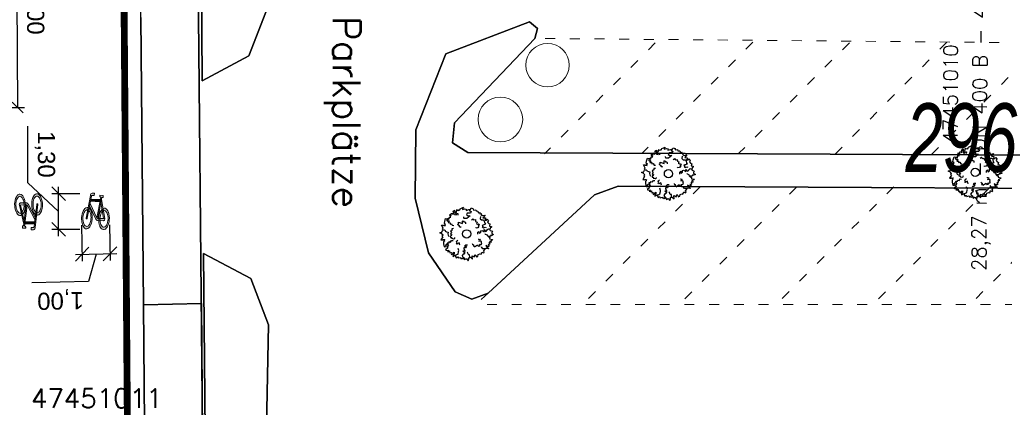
# Model space of a CAD drawing. Header units: metres. Extents: x 339653 to 341672, y 5744753 to 5747397.
# Tile 77 of 256: x 340495 to 340531, y 5745642 to 5745656. Entities that reach past the tile are written whole.
import ezdxf

# ---------------------------------------------------------------- set-up
doc = ezdxf.new("R2010")
doc.units = ezdxf.units.M
doc.header["$LTSCALE"] = 0.03
doc.header["$PDMODE"] = 3
doc.header["$PDSIZE"] = 0.5
doc.linetypes.add('ACAD_ISO03W100', pattern=[30, 12, -18])
doc.linetypes.add('STRICHLINIEX2', pattern=[38.1, 25.4, -12.7])
for name, color, linetype, lineweight in [('B-Baum', 83, 'Continuous', 25), ('B-Topografische_Linien', 83, 'ACAD_ISO03W100', 18), ('B-V-Kanal_RW', 131, 'STRICHLINIEX2', 18), ('Flurstücke_Grenzpunkte', 7, 'Continuous', 25), ('P-Bemaßung', 4, 'Continuous', 25), ('P-TR_Material', 6, 'Continuous', 18), ('Verkehr', 7, 'Continuous', 25)]:
    doc.layers.add(name, color=color, linetype=linetype, lineweight=lineweight)
for name, color, linetype in [('BAEUME__AKTUELLER_DATENSTAND_', 7, 'Continuous'), ('FLURSTUECKSNUMMER', 7, 'Continuous'), ('P-Markierung', 2, 'Continuous'), ('UMRINGE_FAHRBAHN', 7, 'Continuous'), ('UMRINGE_FLURSTUECKSABGRENZUNGEN', 7, 'Continuous'), ('UMRINGE_GEHWEG', 7, 'Continuous'), ('UMRINGE_GRUENSTREIFEN', 7, 'Continuous'), ('UMRINGE_PARKSTREIFEN', 7, 'Continuous'), ('UMRINGE_STRASSENTEILFLAECHEN__G', 7, 'Continuous')]:
    doc.layers.add(name, color=color, linetype=linetype)
doc.styles.add('DYN_DIM', font='arial.ttf')
doc.styles.add('FLURSTUECKSNUMMER', font='simplex.shx')
doc.styles.add('Flurstücksnummer - K 10 700', font='ariali.ttf', dxfattribs={"width": 0.7})
doc.styles.add('HALTUNGSINFO_TXT_BESCHRIFTUNG', font='simplex.shx')
doc.styles.add('HALTUNGSINFO_TXT_KR_BESCHRIFTUN', font='simplex.shx')
doc.styles.add('SCHACHTINFO_TXT_BESCHRIFTUNG', font='simplex.shx')
doc.styles.add('SCHACHTINFO_TXT_KR_BESCHRIFTUNG', font='simplex.shx')
doc.styles.get("Standard").update_dxf_attribs({"font": 'arial.ttf'})
doc.dimstyles.new('M250', dxfattribs={"dimtxt": 0.625, "dimasz": 0.4, "dimexe": 0.25, "dimexo": 0.1, "dimgap": 0.25, "dimtad": 1, "dimzin": 0, "dimtxsty": 'Standard', "dimblk": 'OBLIQUE', "dimcen": 0.05, "dimadec": 0, "dimazin": 0, "dimtfac": 1, "dimtofl": 0, "dimtmove": 1, "dimatfit": 2, "dimldrblk": 'OBLIQUE', "dimfxl": 0.625, "dimfxlon": 1, "dimtolj": 1, "dimtzin": 0, "dimarcsym": 0})
doc.dimstyles.new('M50_Bemaßung 66', dxfattribs={"dimscale": 0.2, "dimtxt": 0.625, "dimasz": 0.5, "dimexe": 0.25, "dimexo": 0.25, "dimgap": 0.25, "dimtad": 1, "dimzin": 0, "dimtxsty": 'DYN_DIM', "dimblk": 'OBLIQUE', "dimcen": -1, "dimdle": 0.25, "dimclrt": 256, "dimaunit": 2, "dimazin": 0, "dimtfac": 0.75, "dimtmove": 1, "dimatfit": 2, "dimfxl": 1, "dimtvp": 1.5, "dimtolj": 1, "dimtzin": 0, "dimarcsym": 0})

# ---------------------------------------------------------------- blocks, each defined once
blk = doc.blocks.new('2C00108')
at = {"layer": 'B-Baum'}
for p, q in [((2.223, 3.668), (2.162, 3.605)), ((0.685, 2.973), (0.565, 3.039)), ((1.194, 3.495), (1.109, 3.447)), ((0.263, 2.233), (0.229, 2.208)), ((3.675, 2.318), (3.626, 2.281)), ((0.63, 1.133), (0.611, 1.164)), ((3.282, 0.821), (3.327, 0.882)), ((1.153, 0.361), (1.153, 0.408)), ((1.735, 0.202), (1.756, 0.237)), ((2.181, 0.231), (2.233, 0.246))]:
    blk.add_line(p, q, dxfattribs=at)
for points in [[(0.685, 2.973), (0.644, 3.073), (0.705, 3.073), (0.705, 3.16), (0.819, 3.16), (0.732, 3.291), (0.732, 3.347), (0.806, 3.329), (0.846, 3.279), (0.846, 3.429), (0.934, 3.447), (0.934, 3.391), (0.981, 3.347), (1.021, 3.51), (0.961, 3.566), (1.082, 3.653), (1.095, 3.529), (1.109, 3.447), (1.082, 3.347), (1.21, 3.322), (1.21, 3.416), (1.324, 3.416), (1.311, 3.31)], [(1.396, 3.695), (1.346, 3.624), (1.233, 3.679), (1.194, 3.495)], [(1.396, 3.695), (1.456, 3.674), (1.482, 3.768), (1.718, 3.874), (1.657, 3.774), (1.657, 3.718), (1.819, 3.768), (1.933, 3.736), (1.92, 3.637), (2.108, 3.705), (2.196, 3.718), (2.162, 3.605), (2.283, 3.574), (2.236, 3.449), (2.007, 3.449), (1.947, 3.337), (2.061, 3.262), (2.209, 3.249), (1.974, 3.062), (1.772, 3.062), (1.758, 3.074), (1.745, 3.181)], [(2.223, 3.668), (2.297, 3.824), (2.438, 3.768), (2.452, 3.668), (2.627, 3.687), (2.64, 3.605), (2.775, 3.587), (2.802, 3.524), (2.802, 3.48), (2.95, 3.499), (2.889, 3.418), (3.051, 3.405), (2.99, 3.349), (3.103, 3.265)], [(0.263, 2.233), (0.188, 2.296), (0.263, 2.352), (0.141, 2.577), (0.289, 2.577), (0.276, 2.558), (0.417, 2.539), (0.363, 2.633), (0.431, 2.633), (0.35, 2.714), (0.363, 2.845), (0.431, 3.064), (0.565, 3.039), (0.565, 2.964), (0.505, 2.952), (0.592, 2.852), (0.653, 2.902), (0.693, 2.883), (0.619, 2.758), (0.754, 2.746), (0.754, 2.658), (0.855, 2.683), (0.915, 2.564), (1.026, 2.56)], [(1.505, 2.466), (1.505, 2.416), (1.404, 2.479), (1.451, 2.504), (1.404, 2.516), (1.29, 2.622), (1.364, 2.666), (1.364, 2.785), (1.653, 2.691), (1.653, 2.872), (1.693, 2.891), (1.754, 2.81), (1.842, 2.81), (1.868, 2.754), (1.868, 2.666)], [(2.312, 2.972), (2.42, 3.041), (2.434, 3.013), (2.465, 2.951), (2.596, 2.975), (2.607, 2.924), (2.601, 2.845), (2.724, 2.795), (2.698, 2.712), (2.674, 2.7), (2.755, 2.657), (2.827, 2.679), (2.884, 2.595), (2.796, 2.544), (2.848, 2.501), (2.759, 2.393), (2.735, 2.381), (2.646, 2.364), (2.626, 2.404)], [(2.952, 3.213), (2.939, 3.045), (3.027, 2.957), (3.192, 2.957), (3.239, 2.87), (3.271, 2.709), (3.318, 2.641), (3.075, 2.549), (3.168, 2.476), (3.094, 2.451), (3.2, 2.382), (3.293, 2.441), (3.365, 2.414)], [(3.103, 3.265), (3.299, 3.303), (3.143, 3.113), (3.321, 3.094), (3.321, 3.008), (3.287, 2.974), (3.297, 2.931), (3.393, 2.946), (3.45, 3.018), (3.532, 2.917), (3.479, 2.797), (3.56, 2.696), (3.645, 2.663), (3.609, 2.505), (3.647, 2.5), (3.757, 2.485), (3.762, 2.423), (3.676, 2.361), (3.675, 2.318)], [(0.244, 1.852), (0.114, 1.977), (0, 2.027), (0.054, 2.046), (0.141, 2.046), (0.229, 2.208), (0.35, 2.233), (0.404, 2.177), (0.39, 2.14), (0.505, 2.09), (0.606, 2.077), (0.592, 1.952), (0.619, 1.852), (0.666, 1.759)], [(1.015, 2.321), (0.887, 2.313), (0.892, 2.282), (0.903, 2.214), (0.783, 2.156), (0.805, 2.109), (0.856, 2.048), (0.786, 1.935), (0.856, 1.883), (0.883, 1.888), (0.842, 1.805), (0.771, 1.78), (0.774, 1.68), (0.875, 1.69), (0.859, 1.624), (0.994, 1.59), (1.021, 1.594), (1.103, 1.633), (1.096, 1.676)], [(2.778, 1.919), (2.778, 2.056), (2.852, 2.125), (2.866, 1.987), (2.987, 2.05), (2.987, 2.175), (3.054, 2.187), (3.229, 2.094), (3.229, 2.25), (3.317, 2.118), (3.431, 2.175), (3.431, 2.231), (3.539, 2.318), (3.626, 2.281), (3.673, 2.187), (3.835, 2.137), (3.774, 2.037), (3.788, 1.975), (3.916, 1.887), (3.788, 1.831), (3.7, 1.837), (3.687, 1.762), (3.485, 1.769), (3.471, 1.856), (3.33, 1.906), (3.29, 1.95)], [(0.244, 1.852), (0.165, 1.797), (0.233, 1.734), (0.091, 1.522), (0.239, 1.507), (0.227, 1.527), (0.369, 1.533), (0.307, 1.444), (0.374, 1.438), (0.286, 1.365), (0.287, 1.233), (0.333, 1.009), (0.469, 1.021), (0.476, 1.096), (0.417, 1.114), (0.514, 1.205), (0.569, 1.15), (0.611, 1.164), (0.55, 1.296), (0.685, 1.295), (0.693, 1.383), (0.791, 1.348), (0.863, 1.46), (0.978, 1.454)], [(1.452, 1.119), (1.411, 1.292), (1.256, 1.199), (1.219, 1.224), (1.258, 1.318), (1.213, 1.393), (1.247, 1.445), (1.322, 1.49)], [(2.366, 1.238), (2.385, 1.207), (2.385, 1.188), (2.459, 1.157), (2.459, 1.107), (2.419, 1.069), (2.52, 1.057), (2.52, 1.001), (2.748, 1.15), (2.796, 1.05), (2.937, 1.075), (2.863, 1.157), (2.95, 1.188), (3.038, 1.175), (3.051, 1.269), (3.024, 1.275), (3.038, 1.394), (2.849, 1.413), (2.964, 1.463), (2.95, 1.531), (2.897, 1.513), (2.849, 1.544), (2.849, 1.581)], [(3.485, 1.769), (3.609, 1.694), (3.636, 1.675), (3.623, 1.582), (3.838, 1.544), (3.798, 1.494), (3.636, 1.394), (3.751, 1.363), (3.663, 1.313), (3.596, 1.338), (3.636, 1.195), (3.522, 1.17), (3.576, 1.126), (3.576, 1.038), (3.475, 1.038), (3.34, 1.107), (3.394, 1.007), (3.509, 0.938), (3.535, 0.864), (3.327, 0.882), (3.226, 0.87), (3.125, 0.87), (3.035, 0.995)], [(0.63, 1.133), (0.558, 1.028), (0.541, 0.999), (0.592, 0.92), (0.412, 0.796), (0.47, 0.767), (0.658, 0.744), (0.567, 0.668), (0.668, 0.659), (0.718, 0.71), (0.742, 0.562), (0.856, 0.587), (0.825, 0.525), (0.862, 0.446), (0.953, 0.488), (1.047, 0.606), (1.04, 0.493), (0.965, 0.383), (0.971, 0.304), (1.153, 0.408), (1.25, 0.438), (1.342, 0.48), (1.377, 0.662), (1.391, 0.729), (1.333, 0.888)], [(2.009, 1.137), (1.872, 1.135), (1.805, 1.059), (1.942, 1.048), (1.882, 0.926), (1.757, 0.924), (1.745, 0.856), (1.842, 0.683), (1.686, 0.68), (1.819, 0.595), (1.764, 0.48), (1.708, 0.479), (1.622, 0.37), (1.661, 0.283), (1.756, 0.237), (1.808, 0.077), (1.907, 0.139), (1.97, 0.126), (2.06, 0), (2.114, 0.129), (2.106, 0.216), (2.181, 0.231), (2.171, 0.433), (2.083, 0.445), (2.031, 0.585), (1.987, 0.625)], [(2.233, 0.246), (2.379, 0.11), (2.348, 0.353), (2.508, 0.275), (2.554, 0.348), (2.544, 0.394), (2.575, 0.425), (2.648, 0.362), (2.659, 0.271), (2.781, 0.313), (2.8, 0.442), (2.923, 0.485), (3.013, 0.467), (3.066, 0.621), (3.101, 0.604), (3.202, 0.558), (3.239, 0.608), (3.199, 0.707), (3.282, 0.821)], [(1.153, 0.361), (1.153, 0.327), (1.207, 0.206), (1.31, 0.283), (1.36, 0.201), (1.518, 0.239), (1.545, 0.146), (1.616, 0.185), (1.698, 0.141), (1.735, 0.202)]]:
    blk.add_lwpolyline(points, dxfattribs=at)
blk.add_circle((1.961, 1.94), 0.3, dxfattribs=at)
blk = doc.blocks.new('CIRCLE')
at = {"layer": 'B-Baum'}
blk.add_blockref('2C00108', (-1.978, -1.95), dxfattribs=at)
blk = doc.blocks.new('A$C820ec4b6')
at = {"layer": 'P-TR_Material'}
h = blk.add_hatch(color=256, dxfattribs=at)
h.dxf.hatch_style = 1
edge = h.paths.add_edge_path()
edge.add_line((0.218, 1.308), (0.136, 1.308))
edge.add_arc((0.136, 1.244), 0.0647, 90.1266, 195.4329)
edge.add_line((0.074, 1.226), (-0.044, 0.39))
edge.add_arc((-0.023, 0.387), 0.0209, 171.9456, 368.3076)
edge.add_line((-0.003, 0.39), (0.112, 1.202))
edge.add_arc((0.145, 1.198), 0.033, 80.5521, 171.9456, ccw=False)
edge.add_line((0.15, 1.23), (0.218, 1.231))
edge.add_line((0.218, 1.231), (0.218, 1.308))
h = blk.add_hatch(color=256, dxfattribs=at)
h.dxf.hatch_style = 1
h.paths.add_polyline_path([(0.096, 1.089), (0.445, 1.09), (0.433, 1.012), (0.085, 1.011)])
h = blk.add_hatch(color=256, dxfattribs=at)
h.dxf.hatch_style = 1
h.paths.add_polyline_path([(0.421, 1.243), (0.538, 1.243), (0.538, 1.165), (0.498, 1.165), (0.382, 0.401), (0.343, 0.417), (0.457, 1.169), (0.441, 1.174), (0.429, 1.183), (0.419, 1.198), (0.416, 1.211), (0.416, 1.229)])
h = blk.add_hatch(color=256, dxfattribs=at)
h.dxf.hatch_style = 1
h.paths.add_polyline_path([(0.488, 1.099), (0.633, 0.405), (0.592, 0.401), (0.47, 0.983)])
h = blk.add_hatch(color=256, dxfattribs=at)
h.dxf.hatch_style = 1
h.paths.add_polyline_path([(0.049, 0.757), (0.075, 0.738), (0.099, 0.709), (0.118, 0.678), (0.141, 0.626), (0.16, 0.567), (0.176, 0.481), (0.181, 0.416), (0.181, 0.359), (0.173, 0.274), (0.158, 0.204), (0.132, 0.129), (0.103, 0.077), (0.076, 0.043), (0.036, 0.012), (0, 0), (-0.045, 0.005), (-0.081, 0.024), (-0.111, 0.053), (-0.139, 0.091), (-0.171, 0.16), (-0.184, 0.201), (-0.192, 0.232), (-0.2, 0.278), (-0.207, 0.342), (-0.208, 0.403), (-0.205, 0.466), (-0.195, 0.537), (-0.185, 0.578), (-0.165, 0.639), (-0.131, 0.703), (-0.102, 0.739), (-0.07, 0.765), (-0.027, 0.781), (0.01, 0.778), (-0.002, 0.689), (-0.011, 0.692), (-0.037, 0.688), (-0.071, 0.669), (-0.087, 0.653), (-0.106, 0.626), (-0.126, 0.587), (-0.144, 0.533), (-0.156, 0.478), (-0.161, 0.426), (-0.161, 0.371), (-0.159, 0.328), (-0.153, 0.286), (-0.134, 0.216), (-0.107, 0.156), (-0.086, 0.127), (-0.063, 0.106), (-0.034, 0.092), (-0.002, 0.089), (0.029, 0.101), (0.052, 0.12), (0.075, 0.148), (0.096, 0.186), (0.113, 0.233), (0.123, 0.275), (0.131, 0.322), (0.134, 0.367), (0.134, 0.42), (0.129, 0.469), (0.118, 0.528), (0.104, 0.573), (0.093, 0.598), (0.078, 0.626), (0.067, 0.643), (0.037, 0.673)])
h = blk.add_hatch(color=256, dxfattribs=at)
h.dxf.hatch_style = 1
h.paths.add_polyline_path([(0.074, 0.934), (0.342, 0.419), (0.38, 0.402), (0.591, 0.401), (0.633, 0.407), (0.637, 0.382), (0.634, 0.363), (0.625, 0.346), (0.615, 0.336), (0.604, 0.328), (0.593, 0.324), (0.377, 0.324), (0.364, 0.328), (0.346, 0.336), (0.329, 0.349), (0.321, 0.357), (0.311, 0.371), (0.302, 0.389), (0.063, 0.849)])
h = blk.add_hatch(color=256, dxfattribs=at)
h.dxf.hatch_style = 1
h.paths.add_polyline_path([(0.557, 0.768), (0.592, 0.781), (0.632, 0.78), (0.669, 0.764), (0.703, 0.735), (0.732, 0.695), (0.76, 0.641), (0.78, 0.581), (0.797, 0.501), (0.803, 0.437), (0.804, 0.353), (0.798, 0.291), (0.786, 0.221), (0.765, 0.155), (0.738, 0.097), (0.709, 0.054), (0.677, 0.024), (0.636, 0.004), (0.603, 0.001), (0.559, 0.015), (0.525, 0.04), (0.498, 0.072), (0.473, 0.114), (0.463, 0.135), (0.445, 0.186), (0.429, 0.249), (0.418, 0.323), (0.415, 0.406), (0.419, 0.469), (0.428, 0.535), (0.439, 0.58), (0.449, 0.613), (0.466, 0.657), (0.487, 0.696), (0.521, 0.739), (0.539, 0.657), (0.518, 0.628), (0.486, 0.557), (0.474, 0.512), (0.465, 0.45), (0.462, 0.401), (0.466, 0.322), (0.473, 0.279), (0.485, 0.231), (0.501, 0.188), (0.526, 0.143), (0.565, 0.105), (0.6, 0.091), (0.621, 0.091), (0.654, 0.104), (0.685, 0.131), (0.712, 0.173), (0.73, 0.213), (0.744, 0.262), (0.756, 0.336), (0.757, 0.357), (0.757, 0.417), (0.752, 0.475), (0.746, 0.51), (0.733, 0.559), (0.713, 0.608), (0.695, 0.637), (0.667, 0.669), (0.645, 0.684), (0.623, 0.692), (0.602, 0.693), (0.575, 0.685)])
at = {"layer": 'P-TR_Material', "flags": 128}
blk.add_lwpolyline([(0.218, 1.308), (0.136, 1.308, 0.494808), (0.074, 1.226), (-0.044, 0.39, 1.154045), (-0.003, 0.39), (0.112, 1.202, -0.421355), (0.15, 1.23), (0.218, 1.231), (0.218, 1.308)], format="xyb", close=True, dxfattribs=at)
for points in [[(0.096, 1.089), (0.445, 1.09), (0.433, 1.012), (0.085, 1.011), (0.096, 1.089)], [(0.421, 1.243), (0.538, 1.243), (0.538, 1.165), (0.498, 1.165), (0.382, 0.401), (0.343, 0.417), (0.457, 1.169), (0.441, 1.174), (0.429, 1.183), (0.419, 1.198), (0.416, 1.211), (0.416, 1.229), (0.421, 1.243)], [(0.488, 1.099), (0.633, 0.405), (0.592, 0.401), (0.47, 0.983), (0.488, 1.099)], [(0.049, 0.757), (0.075, 0.738), (0.099, 0.709), (0.118, 0.678), (0.141, 0.626), (0.16, 0.567), (0.176, 0.481), (0.181, 0.416), (0.181, 0.359), (0.173, 0.274), (0.158, 0.204), (0.132, 0.129), (0.103, 0.077), (0.076, 0.043), (0.036, 0.012), (0, 0), (-0.045, 0.005), (-0.081, 0.024), (-0.111, 0.053), (-0.139, 0.091), (-0.171, 0.16), (-0.184, 0.201), (-0.192, 0.232), (-0.2, 0.278), (-0.207, 0.342), (-0.208, 0.403), (-0.205, 0.466), (-0.195, 0.537), (-0.185, 0.578), (-0.165, 0.639), (-0.131, 0.703), (-0.102, 0.739), (-0.07, 0.765), (-0.027, 0.781), (0.01, 0.778), (-0.002, 0.689), (-0.011, 0.692), (-0.037, 0.688), (-0.071, 0.669), (-0.087, 0.653), (-0.106, 0.626), (-0.126, 0.587), (-0.144, 0.533), (-0.156, 0.478), (-0.161, 0.426), (-0.161, 0.371), (-0.159, 0.328), (-0.153, 0.286), (-0.134, 0.216), (-0.107, 0.156), (-0.086, 0.127), (-0.063, 0.106), (-0.034, 0.092), (-0.002, 0.089), (0.029, 0.101), (0.052, 0.12), (0.075, 0.148), (0.096, 0.186), (0.113, 0.233), (0.123, 0.275), (0.131, 0.322), (0.134, 0.367), (0.134, 0.42), (0.129, 0.469), (0.118, 0.528), (0.104, 0.573), (0.093, 0.598), (0.078, 0.626), (0.067, 0.643), (0.037, 0.673), (0.049, 0.757)], [(0.074, 0.934), (0.342, 0.419), (0.38, 0.402), (0.591, 0.401), (0.633, 0.407), (0.637, 0.382), (0.634, 0.363), (0.625, 0.346), (0.615, 0.336), (0.604, 0.328), (0.593, 0.324), (0.377, 0.324), (0.364, 0.328), (0.346, 0.336), (0.329, 0.349), (0.321, 0.357), (0.311, 0.371), (0.302, 0.389), (0.063, 0.849), (0.074, 0.934)], [(0.557, 0.768), (0.592, 0.781), (0.632, 0.78), (0.669, 0.764), (0.703, 0.735), (0.732, 0.695), (0.76, 0.641), (0.78, 0.581), (0.797, 0.501), (0.803, 0.437), (0.804, 0.353), (0.798, 0.291), (0.786, 0.221), (0.765, 0.155), (0.738, 0.097), (0.709, 0.054), (0.677, 0.024), (0.636, 0.004), (0.603, 0.001), (0.559, 0.015), (0.525, 0.04), (0.498, 0.072), (0.473, 0.114), (0.463, 0.135), (0.445, 0.186), (0.429, 0.249), (0.418, 0.323), (0.415, 0.406), (0.419, 0.469), (0.428, 0.535), (0.439, 0.58), (0.449, 0.613), (0.466, 0.657), (0.487, 0.696), (0.521, 0.739), (0.539, 0.657), (0.518, 0.628), (0.486, 0.557), (0.474, 0.512), (0.465, 0.45), (0.462, 0.401), (0.466, 0.322), (0.473, 0.279), (0.485, 0.231), (0.501, 0.188), (0.526, 0.143), (0.565, 0.105), (0.6, 0.091), (0.621, 0.091), (0.654, 0.104), (0.685, 0.131), (0.712, 0.173), (0.73, 0.213), (0.744, 0.262), (0.756, 0.336), (0.757, 0.357), (0.757, 0.417), (0.752, 0.475), (0.746, 0.51), (0.733, 0.559), (0.713, 0.608), (0.695, 0.637), (0.667, 0.669), (0.645, 0.684), (0.623, 0.692), (0.602, 0.693), (0.575, 0.685), (0.557, 0.768)]]:
    blk.add_lwpolyline(points, close=True, dxfattribs=at)
blk = doc.blocks.new('_Oblique')
at = {"color": 0, "lineweight": -2}
blk.add_line((-0.5, -0.5), (0.5, 0.5), dxfattribs=at)
blk = doc.blocks.new('*D108')
at = {"layer": 'Defpoints', "color": 0, "transparency": 16777216}
for p in [(340491.741, 5745660.089), (340491.789, 5745653.092), (340494.601, 5745653.111)]:
    blk.add_point(p, dxfattribs=at)
at = {"layer": 'P-Bemaßung', "color": 0, "lineweight": -2, "transparency": 16777216}
for p, q in [((340493.928, 5745660.104), (340494.803, 5745660.11)), ((340494.553, 5745660.108), (340494.601, 5745653.111)), ((340493.976, 5745653.106), (340494.851, 5745653.112))]:
    blk.add_line(p, q, dxfattribs=at)
at = {"layer": 'P-Bemaßung', "color": 0, "lineweight": -2, "transparency": 16777216, "xscale": 0.4, "yscale": 0.4, "zscale": 0.4}
for p, rotation in [((340494.553, 5745660.108), 90.3904027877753), ((340494.601, 5745653.111), 270.3904027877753)]:
    blk.add_blockref('_Oblique', p, dxfattribs=dict(at, rotation=rotation))
at = {"layer": 'P-Bemaßung', "color": 0, "transparency": 16777216, "insert": (340495.202, 5745656.614), "char_height": 0.625, "attachment_point": 5, "rotation": 270.3904}
blk.add_mtext('\\A1;7,00', dxfattribs=at)
blk = doc.blocks.new('*D191')
at = {"layer": 'Defpoints', "color": 0, "transparency": 16777216}
for p in [(340496.935, 5745649.069), (340497.951, 5745649.088), (340497.975, 5745647.781)]:
    blk.add_point(p, dxfattribs=at)
at = {"layer": 'P-Bemaßung', "color": 0, "lineweight": -2, "transparency": 16777216}
for p, q in [((340496.94, 5745648.819), (340496.964, 5745647.513)), ((340497.956, 5745648.838), (340497.98, 5745647.531)), ((340496.71, 5745647.758), (340498.225, 5745647.786)), ((340497.468, 5745647.772), (340497.186, 5745646.766)), ((340497.186, 5745646.766), (340495.124, 5745646.728))]:
    blk.add_line(p, q, dxfattribs=at)
at = {"layer": 'P-Bemaßung', "color": 0, "lineweight": -2, "transparency": 16777216, "xscale": 0.5, "yscale": 0.5, "zscale": 0.5}
for p, rotation in [((340496.96, 5745647.763), 181.0680833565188), ((340497.975, 5745647.781), 1.068083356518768)]:
    blk.add_blockref('_Oblique', p, dxfattribs=dict(at, rotation=rotation))
at = {"layer": 'P-Bemaßung', "transparency": 16777216, "insert": (340496.167, 5745646.121), "char_height": 0.625, "attachment_point": 5, "rotation": 181.0681, "style": 'DYN_DIM'}
blk.add_mtext('\\A1;1,00', dxfattribs=at)
blk = doc.blocks.new('*D192')
at = {"layer": 'Defpoints', "color": 0, "transparency": 16777216}
for p in [(340496.099, 5745649.971), (340497.125, 5745649.971), (340497.125, 5745648.67)]:
    blk.add_point(p, dxfattribs=at)
at = {"layer": 'P-Bemaßung', "color": 0, "lineweight": -2, "transparency": 16777216}
for p, q in [((340494.973, 5745650.371), (340494.973, 5745652.433)), ((340496.099, 5745649.32), (340494.973, 5745650.371)), ((340496.099, 5745648.42), (340496.099, 5745650.221)), ((340496.875, 5745649.971), (340495.849, 5745649.971)), ((340496.875, 5745648.67), (340495.849, 5745648.67))]:
    blk.add_line(p, q, dxfattribs=at)
at = {"layer": 'P-Bemaßung', "color": 0, "lineweight": -2, "transparency": 16777216, "xscale": 0.5, "yscale": 0.5, "zscale": 0.5}
for p, rotation in [((340496.099, 5745649.971), 90), ((340496.099, 5745648.67), 270)]:
    blk.add_blockref('_Oblique', p, dxfattribs=dict(at, rotation=rotation))
at = {"layer": 'P-Bemaßung', "transparency": 16777216, "insert": (340495.599, 5745651.402), "char_height": 0.625, "attachment_point": 5, "rotation": 270, "style": 'DYN_DIM'}
blk.add_mtext('\\A1;1,30', dxfattribs=at)

msp = doc.modelspace()

# ---------------------------------------------------------------- linework, layer by layer
at = {"layer": 'B-Topografische_Linien'}
for p, q in [((340517.868, 5745655.464), (340513.826, 5745651.422)), ((340521.428, 5745655.489), (340517.386, 5745651.446)), ((340524.947, 5745655.472), (340520.905, 5745651.43)), ((340528.5, 5745655.489), (340524.425, 5745651.414)), ((340532.018, 5745655.472), (340527.945, 5745651.398)), ((340519.498, 5745650.224), (340515.204, 5745645.93)), ((340523.017, 5745650.208), (340518.739, 5745645.93)), ((340526.569, 5745650.224), (340522.275, 5745645.93)), ((340530.088, 5745650.208), (340525.81, 5745645.93)), ((340533.64, 5745650.224), (340529.346, 5745645.93)), ((340512.443, 5745646.97), (340511.314, 5745645.93)), ((340537.291, 5745645.93), (340511.314, 5745645.93))]:
    msp.add_line(p, q, dxfattribs=at)
msp.add_lwpolyline([(340539.407, 5745655.402), (340513.477, 5745655.629)], dxfattribs=at)
at = {"layer": 'B-Topografische_Linien', "linetype": 'ByBlock'}
for centre, radius in [((340513.936, 5745654.654), 0.793), ((340512.216, 5745652.674), 0.815)]:
    msp.add_circle(centre, radius, dxfattribs=at)
at = {"layer": 'Flurstücke_Grenzpunkte', "color": 83}
msp.add_lwpolyline([(340498.06, 5745788.18), (340498.615, 5745666.57), (340501.103, 5745666.554), (340501.408, 5745634.914), (340502.014, 5745572.218), (340502.182, 5745554.868)], dxfattribs=at)
msp.add_lwpolyline([(340501.408, 5745634.914), (340501.103, 5745666.554), (340542.187, 5745666.283), (340542, 5745659.006), (340551.15, 5745658.688), (340551.321, 5745666.223), (340559.086, 5745666.172), (340559.047, 5745660.15), (340558.974, 5745648.959), (340558.939, 5745643.5), (340558.135, 5745643.451), (340555.128, 5745640.079), (340555.366, 5745635.488), (340553.367, 5745634.505), (340538.787, 5745634.62), (340533.201, 5745634.664), (340527.418, 5745634.709)], close=True, dxfattribs=at)
at = {"layer": 'P-Markierung', "color": 10, "const_width": 0.25}
msp.add_lwpolyline([(340499.109, 5745581.605), (340498.683, 5745632.255), (340498.385, 5745669.734)], dxfattribs=at)
at = {"layer": 'UMRINGE_FAHRBAHN', "color": 83}
msp.add_polyline3d([(340499.728, 5745582.364, 0), (340499.193, 5745645.927, 0), (340499.098, 5745656.391, 0), (340499.008, 5745670.117, 0), (340498.978, 5745674.346, 0), (340492.89, 5745674.317, 0), (340492.912, 5745669.117, 0), (340492.941, 5745666.203, 0), (340492.956, 5745663.19, 0), (340493.005, 5745656.902, 0), (340493.019, 5745653.638, 0), (340493.084, 5745648.45, 0), (340493.107, 5745645.166, 0), (340493.135, 5745639.82, 0), (340493.159, 5745636.305, 0), (340493.202, 5745630.348, 0), (340493.22, 5745627.414, 0), (340493.317, 5745617.961, 0), (340493.352, 5745609.912, 0)], dxfattribs=at)
msp.add_polyline3d([(340499.728, 5745582.364, 0), (340499.193, 5745645.927, 0), (340499.098, 5745656.391, 0), (340499.008, 5745670.117, 0), (340498.978, 5745674.346, 0), (340492.89, 5745674.317, 0), (340492.912, 5745669.117, 0), (340492.941, 5745666.203, 0), (340492.956, 5745663.19, 0), (340493.005, 5745656.902, 0), (340493.019, 5745653.638, 0), (340493.084, 5745648.45, 0), (340493.107, 5745645.166, 0), (340493.135, 5745639.82, 0), (340493.159, 5745636.305, 0), (340493.202, 5745630.348, 0), (340493.22, 5745627.414, 0), (340493.317, 5745617.961, 0), (340493.352, 5745609.912, 0)], dxfattribs=at)
at = {"layer": 'UMRINGE_FLURSTUECKSABGRENZUNGEN', "color": 83}
for points in [[(340502.152, 5745554.867, 0), (340502.014, 5745572.218, 0), (340501.408, 5745634.914, 0), (340501.103, 5745666.554, 0), (340498.615, 5745666.57, 0), (340498.06, 5745788.18, 0)], [(340502.152, 5745554.867, 0), (340502.014, 5745572.218, 0), (340501.408, 5745634.914, 0), (340501.103, 5745666.554, 0), (340498.615, 5745666.57, 0), (340498.06, 5745788.18, 0)], [(340502.135, 5745556.952, 0), (340502.058, 5745566.744, 0), (340502.014, 5745572.218, 0), (340501.408, 5745634.914, 0), (340501.103, 5745666.554, 0), (340498.615, 5745666.57, 0), (340498.607, 5745668.356, 0), (340498.557, 5745679.191, 0), (340498.183, 5745761.33, 0)], [(340501.408, 5745634.914, 0), (340527.418, 5745634.709, 0), (340533.201, 5745634.664, 0), (340538.787, 5745634.62, 0), (340553.367, 5745634.505, 0), (340555.366, 5745635.488, 0), (340555.128, 5745640.079, 0), (340558.135, 5745643.451, 0), (340558.939, 5745643.5, 0), (340558.974, 5745648.959, 0), (340559.047, 5745660.15, 0), (340559.086, 5745666.172, 0), (340551.321, 5745666.223, 0), (340551.15, 5745658.688, 0), (340542, 5745659.006, 0), (340542.187, 5745666.283, 0), (340501.103, 5745666.554, 0), (340501.408, 5745634.914, 0)]]:
    msp.add_polyline3d(points, dxfattribs=at)
at = {"layer": 'UMRINGE_FLURSTUECKSABGRENZUNGEN', "color": 18}
msp.add_polyline3d([(340501.408, 5745634.914, 0), (340527.418, 5745634.709, 0), (340533.201, 5745634.664, 0), (340538.787, 5745634.62, 0), (340553.367, 5745634.505, 0), (340555.366, 5745635.488, 0), (340555.128, 5745640.079, 0), (340558.135, 5745643.451, 0), (340558.939, 5745643.5, 0), (340558.974, 5745648.959, 0), (340559.047, 5745660.15, 0), (340559.086, 5745666.172, 0), (340551.321, 5745666.223, 0), (340551.15, 5745658.688, 0), (340542, 5745659.006, 0), (340542.187, 5745666.283, 0), (340501.103, 5745666.554, 0), (340501.408, 5745634.914, 0)], dxfattribs=at)
at = {"layer": 'UMRINGE_GEHWEG', "color": 83}
msp.add_polyline3d([(340500.543, 5745582.371, 0), (340501.808, 5745582.479, 0), (340501.395, 5745634.801, 0), (340501.307, 5745645.97, 0), (340499.193, 5745645.927, 0), (340499.728, 5745582.364, 0), (340500.543, 5745582.371, 0)], dxfattribs=at)
at = {"layer": 'UMRINGE_GRUENSTREIFEN', "color": 83}
for points in [[(340501.242, 5745668.714, 0), (340501.334, 5745654.086, 0), (340503.033, 5745654.997, 0), (340503.659, 5745656.583, 0)], [(340501.242, 5745668.714, 0), (340501.334, 5745654.086, 0), (340503.033, 5745654.997, 0), (340503.659, 5745656.583, 0)], [(340534.815, 5745651.367, 0), (340511.033, 5745651.475, 0), (340510.466, 5745651.819, 0), (340510.547, 5745652.556, 0), (340513.477, 5745655.629, 0), (340513.572, 5745655.985, 0), (340513.282, 5745656.227, 0), (340510.231, 5745655.062, 0)], [(340510.231, 5745655.062, 0), (340509.135, 5745652.294, 0), (340509.112, 5745649.803, 0), (340509.59, 5745647.821, 0), (340510.571, 5745646.389, 0), (340511.17, 5745646.124, 0), (340511.77, 5745646.35, 0), (340515.651, 5745649.924, 0), (340516.515, 5745650.239, 0), (340539.607, 5745650.129, 0)], [(340546.084, 5745636.72, 0), (340518.796, 5745636.762, 0), (340517.97, 5745637.096, 0), (340513.606, 5745641.65, 0), (340513.22, 5745641.766, 0), (340512.986, 5745641.425, 0), (340512.972, 5745638.924, 0), (340512.618, 5745638.117, 0), (340511.794, 5745637.791, 0), (340504.76, 5745637.81, 0), (340503.944, 5745638.174, 0), (340503.639, 5745639.007, 0), (340503.756, 5745645.198, 0), (340503.116, 5745646.886, 0), (340501.382, 5745647.788, 0), (340501.503, 5745634.801, 0), (340545.506, 5745634.622, 0)]]:
    msp.add_polyline3d(points, dxfattribs=at)
at = {"layer": 'UMRINGE_PARKSTREIFEN', "color": 83}
for points in [[(340503.659, 5745656.583, 0), (340503.033, 5745654.997, 0), (340501.334, 5745654.086, 0), (340501.242, 5745668.714, 0)], [(340503.659, 5745656.583, 0), (340503.033, 5745654.997, 0), (340501.334, 5745654.086, 0), (340501.242, 5745668.714, 0)], [(340499.098, 5745656.391, 0), (340499.193, 5745645.927, 0), (340501.307, 5745645.97, 0), (340501.395, 5745634.801, 0), (340501.503, 5745634.801, 0)], [(340499.098, 5745656.391, 0), (340499.193, 5745645.927, 0), (340501.307, 5745645.97, 0), (340501.395, 5745634.801, 0), (340501.503, 5745634.801, 0)], [(340510.231, 5745655.062, 0), (340513.282, 5745656.227, 0), (340513.572, 5745655.985, 0), (340513.477, 5745655.629, 0), (340510.547, 5745652.556, 0), (340510.466, 5745651.819, 0), (340511.033, 5745651.475, 0), (340534.815, 5745651.367, 0)], [(340510.231, 5745655.062, 0), (340513.282, 5745656.227, 0), (340513.572, 5745655.985, 0), (340513.477, 5745655.629, 0), (340510.547, 5745652.556, 0), (340510.466, 5745651.819, 0), (340511.033, 5745651.475, 0), (340534.815, 5745651.367, 0)], [(340539.607, 5745650.129, 0), (340516.515, 5745650.239, 0), (340515.651, 5745649.924, 0), (340511.77, 5745646.35, 0), (340511.17, 5745646.124, 0), (340510.571, 5745646.389, 0), (340509.59, 5745647.821, 0), (340509.112, 5745649.803, 0), (340509.135, 5745652.294, 0), (340510.231, 5745655.062, 0)], [(340539.607, 5745650.129, 0), (340516.515, 5745650.239, 0), (340515.651, 5745649.924, 0), (340511.77, 5745646.35, 0), (340511.17, 5745646.124, 0), (340510.571, 5745646.389, 0), (340509.59, 5745647.821, 0), (340509.112, 5745649.803, 0), (340509.135, 5745652.294, 0), (340510.231, 5745655.062, 0)], [(340501.503, 5745634.801, 0), (340501.382, 5745647.788, 0), (340503.116, 5745646.886, 0), (340503.756, 5745645.198, 0), (340503.639, 5745639.007, 0), (340503.944, 5745638.174, 0), (340504.76, 5745637.81, 0), (340511.794, 5745637.791, 0), (340512.618, 5745638.117, 0), (340512.972, 5745638.924, 0), (340512.986, 5745641.425, 0), (340513.22, 5745641.766, 0), (340513.606, 5745641.65, 0), (340517.97, 5745637.096, 0), (340518.796, 5745636.762, 0), (340546.084, 5745636.72, 0)], [(340501.503, 5745634.801, 0), (340501.382, 5745647.788, 0), (340503.116, 5745646.886, 0), (340503.756, 5745645.198, 0), (340503.639, 5745639.007, 0), (340503.944, 5745638.174, 0), (340504.76, 5745637.81, 0), (340511.794, 5745637.791, 0), (340512.618, 5745638.117, 0), (340512.972, 5745638.924, 0), (340512.986, 5745641.425, 0), (340513.22, 5745641.766, 0), (340513.606, 5745641.65, 0), (340517.97, 5745637.096, 0), (340518.796, 5745636.762, 0), (340546.084, 5745636.72, 0)]]:
    msp.add_polyline3d(points, dxfattribs=at)
at = {"layer": 'UMRINGE_STRASSENTEILFLAECHEN__G', "color": 83}
for points in [[(340499.728, 5745582.364, 0), (340499.193, 5745645.927, 0), (340499.098, 5745656.391, 0), (340499.008, 5745670.117, 0), (340498.978, 5745674.346, 0), (340492.89, 5745674.317, 0), (340492.912, 5745669.117, 0), (340492.941, 5745666.203, 0), (340492.956, 5745663.19, 0), (340493.005, 5745656.902, 0), (340493.019, 5745653.638, 0), (340493.084, 5745648.45, 0), (340493.107, 5745645.166, 0), (340493.135, 5745639.82, 0), (340493.159, 5745636.305, 0), (340493.202, 5745630.348, 0), (340493.22, 5745627.414, 0), (340493.317, 5745617.961, 0), (340493.352, 5745609.912, 0)], [(340500.543, 5745582.371, 0), (340501.808, 5745582.479, 0), (340501.395, 5745634.801, 0), (340501.307, 5745645.97, 0), (340499.193, 5745645.927, 0), (340499.728, 5745582.364, 0), (340500.543, 5745582.371, 0)]]:
    msp.add_polyline3d(points, dxfattribs=at)
at = {"layer": 'Verkehr', "color": 83}
msp.add_lwpolyline([(340501.568, 5745771.522), (340501.63, 5745678.14), (340501.218, 5745669.083), (340501.103, 5745666.554), (340501.408, 5745634.914), (340502.014, 5745572.218), (340502.182, 5745554.868)], dxfattribs=at)
msp.add_lwpolyline([(340501.408, 5745634.914), (340501.103, 5745666.554), (340542.187, 5745666.283), (340542, 5745659.006), (340551.15, 5745658.688), (340551.321, 5745666.223), (340559.086, 5745666.172), (340559.047, 5745660.15), (340558.974, 5745648.959), (340558.939, 5745643.5), (340558.135, 5745643.451), (340555.128, 5745640.079), (340555.366, 5745635.488), (340553.367, 5745634.505), (340538.787, 5745634.62), (340533.201, 5745634.664), (340527.418, 5745634.709)], close=True, dxfattribs=at)

# ---------------------------------------------------------------- block references
at = {"layer": 'BAEUME__AKTUELLER_DATENSTAND_', "xscale": 0.5027541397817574, "yscale": 0.5027541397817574, "zscale": 0.5027541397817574}
for p in [(340518.356, 5745650.703), (340529.546, 5745650.753), (340510.995, 5745648.51)]:
    msp.add_blockref('CIRCLE', p, dxfattribs=at)
at = {"layer": 'P-Markierung'}
for p, rotation in [((340495.293, 5745649.969), 181.0545228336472), ((340497.129, 5745648.688), 357.4328345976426)]:
    msp.add_blockref('A$C820ec4b6', p, dxfattribs=dict(at, rotation=rotation))

# ---------------------------------------------------------------- texts
at = {"layer": 'B-V-Kanal_RW', "color": 83, "char_height": 0.525, "attachment_point": 5, "rotation": 89.7}
for s, insert, style in [('28,27 m - DN 400 B - 4,95 o/oo', (340529.793, 5745653.603), 'HALTUNGSINFO_TXT_KR_BESCHRIFTUN'), ('28,27 m - DN 400 B - 4,95 o/oo', (340529.793, 5745653.603), 'HALTUNGSINFO_TXT_BESCHRIFTUNG'), ('47451010', (340528.635, 5745653.608), 'HALTUNGSINFO_TXT_KR_BESCHRIFTUN'), ('47451010', (340528.635, 5745653.608), 'HALTUNGSINFO_TXT_BESCHRIFTUNG')]:
    msp.add_mtext(s, dxfattribs=dict(at, insert=insert, style=style))
at = {"layer": 'B-V-Kanal_RW', "color": 83, "insert": (340497.49, 5745642.516), "char_height": 0.7, "attachment_point": 5}
for style in ['SCHACHTINFO_TXT_KR_BESCHRIFTUNG', 'SCHACHTINFO_TXT_BESCHRIFTUNG']:
    msp.add_mtext('47451011', dxfattribs=dict(at, style=style))
at = {"layer": 'FLURSTUECKSNUMMER', "color": 83, "insert": (340505.774, 5745654.146), "char_height": 1, "attachment_point": 8, "rotation": 270, "style": 'FLURSTUECKSNUMMER'}
msp.add_mtext('32 Parkplätze', dxfattribs=at)
at = {"layer": 'Flurstücke_Grenzpunkte', "color": 83, "insert": (340529.035, 5745650.729), "char_height": 2.5, "attachment_point": 8, "line_spacing_factor": 0.69, "style": 'Flurstücksnummer - K 10 700'}
msp.add_mtext('296', dxfattribs=at)

# ---------------------------------------------------------------- dimensions: what is measured, and where the dimension line sits
at = {"layer": 'P-Bemaßung'}
dim = msp.add_aligned_dim(p1=(340491.741, 5745660.089), p2=(340491.789, 5745653.092), distance=2.812, dimstyle='M250', dxfattribs=at)
dim.commit()
dim.dimension.update_dxf_attribs({"geometry": '*D108', "text_midpoint": (340495.202, 5745656.614)})
dim = msp.add_linear_dim(base=(340496.099, 5745649.971), p1=(340497.125, 5745648.67), p2=(340497.125, 5745649.971), angle=90, dimstyle='M50_Bemaßung 66', override={"dimscale": 1}, dxfattribs=at)
dim.commit()
dim.dimension.update_dxf_attribs({"geometry": '*D192', "text_midpoint": (340494.973, 5745650.621), "dimtype": 161})
dim = msp.add_aligned_dim(p1=(340496.935, 5745649.069), p2=(340497.951, 5745649.088), distance=-1.307, text='1,00', dimstyle='M50_Bemaßung 66', override={"dimscale": 1}, dxfattribs=at)
dim.commit()
dim.dimension.update_dxf_attribs({"geometry": '*D191', "text_midpoint": (340496.948, 5745646.136)})

doc.saveas('drawing.dxf')
